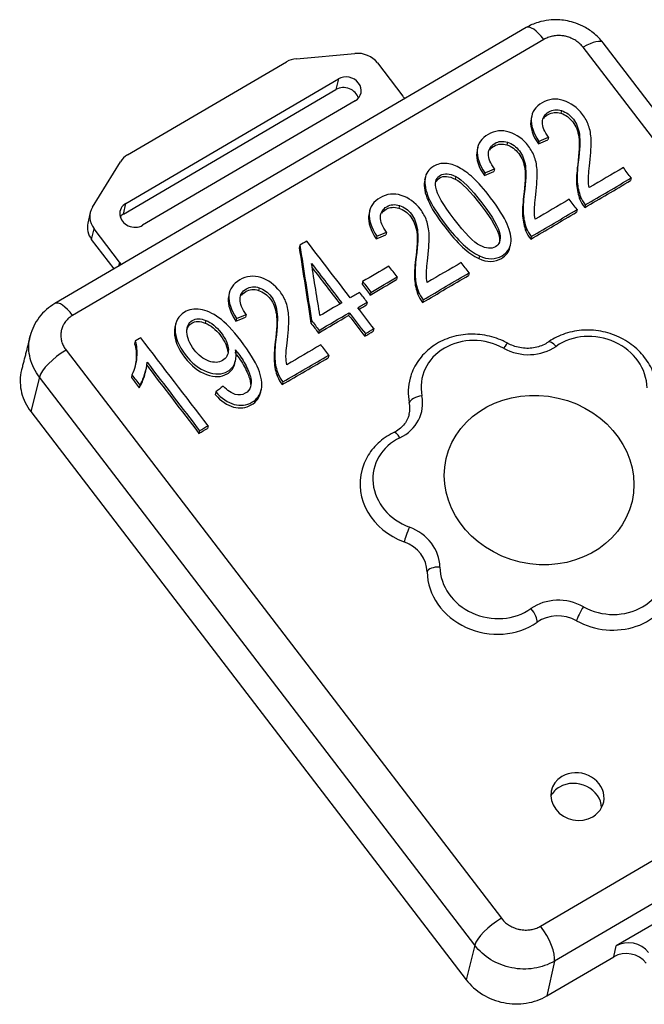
# Model space of a CAD drawing. Header units: millimetres. Extents: x 769 to 1254, y 326 to 1158.
# Tile 11 of 16: x 1098 to 1125, y 896 to 938. Entities that reach past the tile are written whole.
import ezdxf

# ---------------------------------------------------------------- set-up
doc = ezdxf.new("R2010")
doc.units = ezdxf.units.MM
doc.layers.add('1轮廓实线层', color=7, linetype='Continuous')

msp = doc.modelspace()

# ---------------------------------------------------------------- linework, layer by layer
at = {"layer": '1轮廓实线层'}
for p, q in [((1119.7108, 937.7362), (1099.4842, 925.8827)), ((1120.4742, 937.2284), (1100.2477, 925.3749)), ((1140.8464, 912.483), (1122.1597, 936.8916)), ((1141.7075, 912.6722), (1123.0208, 937.0808)), ((1109.8501, 936.4013), (1112.3655, 936.628)), ((1102.5995, 932.2672), (1109.4267, 936.2683)), ((1113.3288, 936.2178), (1114.4186, 934.7943)), ((1102.5325, 930.1848), (1111.6533, 935.5299)), ((1111.6533, 935.5299), (1111.5482, 935.0734)), ((1102.4274, 929.7282), (1111.5482, 935.0734)), ((1112.3732, 934.5896), (1103.2524, 929.2445)), ((1119.9526, 933.9454), (1119.9263, 933.8313)), ((1121.2348, 934.1703), (1121.2085, 934.0561)), ((1119.9344, 933.8319), (1119.9081, 933.7178)), ((1121.9996, 933.1424), (1121.9733, 933.0282)), ((1118.9163, 932.8115), (1118.89, 932.6974)), ((1120.2638, 932.8513), (1120.2375, 932.7372)), ((1120.677, 933.0238), (1120.6507, 932.9096)), ((1117.6159, 932.4731), (1117.5896, 932.359)), ((1117.634, 932.5867), (1117.6077, 932.4725)), ((1101.1008, 930.0265), (1102.2977, 931.9753)), ((1117.9452, 931.4925), (1117.9189, 931.3784)), ((1118.3584, 931.665), (1118.3322, 931.5509)), ((1119.6811, 931.7836), (1119.6548, 931.6695)), ((1115.3722, 931.2419), (1115.3459, 931.1278)), ((1115.3885, 931.3283), (1115.3557, 931.1856)), ((1116.6952, 931.3398), (1116.6689, 931.2257)), ((1124.2252, 931.2784), (1124.1989, 931.1642)), ((1102.4274, 929.7282), (1102.5325, 930.1848)), ((1115.5288, 930.4249), (1115.5025, 930.3107)), ((1122.0499, 930.4677), (1122.0236, 930.3536)), ((1122.2525, 930.1223), (1122.2262, 930.0081)), ((1101.004, 929.7906), (1100.8988, 929.3341)), ((1112.9787, 929.7556), (1112.9525, 929.6415)), ((1112.9969, 929.8691), (1112.9706, 929.755)), ((1114.2791, 930.0939), (1114.2528, 929.9798)), ((1121.9066, 929.9196), (1121.8803, 929.8055)), ((1101.0626, 928.6345), (1101.1677, 929.091)), ((1102.2576, 927.6675), (1101.1677, 929.091)), ((1113.7213, 928.9475), (1113.695, 928.8333)), ((1115.0439, 929.0661), (1115.0177, 928.9519)), ((1118.5824, 928.8747), (1118.5561, 928.7606)), ((1119.7313, 929.109), (1119.7051, 928.9948)), ((1102.028, 927.3735), (1101.0626, 928.6345)), ((1113.3081, 928.775), (1113.2818, 928.6609)), ((1119.9339, 928.7635), (1119.9076, 928.6494)), ((1109.9987, 928.3897), (1109.9724, 928.2756)), ((1119.0176, 928.2893), (1119.0439, 928.4034)), ((1102.2576, 927.6675), (1102.2113, 927.4809)), ((1117.7076, 927.9313), (1117.6813, 927.8172)), ((1117.2695, 927.2021), (1117.2432, 927.0879)), ((1112.6943, 926.8291), (1112.668, 926.7149)), ((1114.1762, 927.0243), (1114.1499, 926.9101)), ((1106.9711, 926.3378), (1106.9448, 926.2236)), ((1108.2533, 926.5626), (1108.227, 926.4484)), ((1113.0501, 926.3643), (1113.0238, 926.2502)), ((1115.0942, 926.3914), (1115.0679, 926.2773)), ((1106.9529, 926.2242), (1106.9266, 926.1101)), ((1112.8911, 925.9408), (1112.8648, 925.8267)), ((1115.2968, 926.046), (1115.2705, 925.9318)), ((1109.0181, 925.5347), (1108.9918, 925.4206)), ((1112.1215, 925.4898), (1112.0952, 925.3757)), ((1105.9671, 925.1572), (1105.9408, 925.0431)), ((1107.2823, 925.2436), (1107.256, 925.1295)), ((1107.6955, 925.4161), (1107.6692, 925.302)), ((1110.5026, 925.1544), (1110.4763, 925.0402)), ((1104.6717, 925.0177), (1104.6389, 924.875)), ((1110.8267, 924.731), (1110.8005, 924.6169)), ((1113.1775, 924.804), (1113.1512, 924.6898)), ((1102.9335, 924.2715), (1102.9073, 924.1574)), ((1112.811, 924.5892), (1112.7847, 924.4751)), ((1099.9622, 923.883), (1118.649, 899.4744)), ((1106.9307, 923.9058), (1106.9044, 923.7916)), ((1102.9936, 923.5777), (1102.9673, 923.4636)), ((1107.2139, 923.3331), (1107.2402, 923.4473)), ((1111.2437, 923.6707), (1111.2174, 923.5566)), ((1103.3686, 922.9253), (1103.4015, 923.0679)), ((1098.8188, 922.7245), (1098.4536, 921.2417)), ((1117.5056, 898.3158), (1098.8188, 922.7245)), ((1102.7935, 922.8221), (1102.7672, 922.708)), ((1103.3381, 922.8402), (1103.3118, 922.7261)), ((1109.0684, 922.86), (1109.0421, 922.7459)), ((1109.271, 922.5146), (1109.2447, 922.4005)), ((1103.1353, 922.3756), (1103.109, 922.2615)), ((1106.3888, 922.0856), (1106.3625, 921.9715)), ((1108.3129, 922.0537), (1108.3457, 922.1963)), ((1098.4536, 921.2417), (1117.1404, 896.833)), ((1105.695, 920.4189), (1105.6687, 920.3048)), ((1106.0615, 920.6337), (1106.0352, 920.5196)), ((1120.3345, 899.1376), (1140.561, 910.9911)), ((1141.1508, 909.4862), (1120.9242, 897.6326)), ((1137.3584, 906.3645), (1123.5759, 898.2874)), ((1117.5056, 898.3158), (1117.1404, 896.833)), ((1123.4768, 897.823), (1123.5759, 898.2874)), ((1120.6057, 896.1405), (1123.4768, 897.823)), ((1120.9242, 897.6326), (1120.6057, 896.1405))]:
    msp.add_line(p, q, dxfattribs=at)
for centre, major_axis, ratio, start_param, end_param in [((1120.3428, 936.6578), (0.632, -1.0785), 0.3420039, 1.9184574, 3.141581), ((1122.0282, 936.321), (0.9925, 0.7599), 0.3201551, 0.0000012, 1.2014506), ((1112.518, 935.7427), (0.9745, -0.2245), 0.8834784, 0.8183826, 1.9255313), ((1110.0026, 935.516), (0.9745, -0.2245), 0.8834784, 1.9255313, 2.3891789), ((1112.0132, 935.0598), (0.6091, -0.1403), 0.8834784, 5.5307716, 8.6723642), ((1111.9081, 934.6032), (0.6091, -0.1403), 0.8834784, 0.4381025, 2.3891789), ((1115.2293, 935.2695), (-0.9745, 0.2247), 0.8834752, 0.8186045, 0.9655232), ((1103.1754, 931.515), (0.9745, -0.2245), 0.8834784, 2.3891789, 2.8528265), ((1102.8925, 929.7146), (0.6091, -0.1403), 0.8834784, 2.3891789, 5.5307716), ((1101.9785, 929.5661), (0.9745, -0.2245), 0.8834784, 2.8528265, 3.9599752), ((1102.7873, 929.2581), (0.6091, -0.1403), 0.8834784, 2.3891789, 2.7035342), ((1101.8733, 929.1096), (0.9745, -0.2245), 0.8834784, 3.1416023, 3.9599752), ((1101.4468, 927.1924), (-0.9745, 0.2247), 0.8834752, 3.8132787, 3.9601972), ((1100.1162, 924.8042), (0.632, -1.0785), 0.3420039, 1.9184574, 3.1290258), ((1117.5774, 922.1724), (-2.3259, 0.5357), 0.8834784, 4.4007913, 6.6607518), ((1120.9454, 923.8164), (0.288, -0.4087), 0.3673058, 1.8887589, 3.1411988), ((1122.5278, 922.3492), (-2.3259, 0.5357), 0.8834784, 3.3535937, 5.6135543), ((1099.8308, 923.3124), (0.9925, 0.7599), 0.3201551, 1.2014506, 2.7617749), ((1118.6884, 923.7358), (-0.2413, -0.4379), 0.143624, 3.1411181, 4.2449694), ((1119.716, 925.4654), (1.949, -0.4489), 0.8834784, 4.4007913, 5.6135543), ((1117.5249, 921.9441), (-2.8131, 0.648), 0.8834784, 6.2513459, 6.6607518), ((1113.283, 921.6954), (1.949, -0.4489), 0.8834784, 5.4479888, 6.6607518), ((1115.1884, 921.6846), (0.4905, 0.0972), 0.4354749, 1.377746, 2.9485423), ((1113.2305, 921.4671), (1.4617, -0.3367), 0.8834784, 0.0012122, 0.3775665), ((1115.5066, 918.2345), (-2.3259, 0.5357), 0.8834784, 5.4479888, 7.7079494), ((1114.2442, 919.8892), (-0.2166, 0.4506), 0.3143597, 5.0869751, 6.2828924), ((1115.454, 918.0062), (-2.8131, 0.648), 0.8834784, 6.2396812, 7.7079494), ((1114.6473, 916.0512), (-0.1741, -0.4687), 0.0681691, 4.2292442, 5.8000405), ((1114.0239, 914.6413), (1.949, -0.4489), 0.8834784, 0.2120011, 1.4247641), ((1113.9713, 914.413), (1.4617, -0.3367), 0.8834784, 0.2120011, 1.4247641), ((1123.3364, 914.6501), (-2.3259, 0.5357), 0.8834784, 1.2591986, 3.5191592), ((1115.9601, 914.3364), (-0.5, -0.0063), 0.4579837, 4.6012734, 6.1720697), ((1118.3861, 914.4733), (-2.3259, 0.5357), 0.8834784, 0.2120011, 2.4719616), ((1118.3335, 914.2451), (-2.8131, 0.648), 0.8834784, 0.2120011, 2.4719616), ((1123.2838, 914.4219), (-2.8131, 0.648), 0.8834784, 1.2591986, 3.1097533), ((1121.1978, 911.3571), (1.949, -0.4489), 0.8834784, 1.2591986, 2.4719616), ((1119.8633, 912.5496), (0.288, -0.4087), 0.3673058, 0.3179626, 1.8887589), ((1122.1202, 912.6302), (-0.2413, -0.4379), 0.143624, 4.2449694, 5.8157657), ((1121.1452, 911.1289), (1.4617, -0.3367), 0.8834784, 1.2591986, 2.4719616), ((1121.9142, 904.7052), (-1.1207, 0.2581), 0.8834784, 2.3891789, 5.5307716), ((1121.9142, 904.7052), (-1.1207, 0.2581), 0.8834784, 5.5307716, 8.6723642), ((1121.8091, 904.2487), (-1.1207, 0.2581), 0.8834784, 3.3742646, 5.5307716), ((1121.8091, 904.2487), (-1.1207, 0.2581), 0.8834784, 5.5307716, 6.0505578), ((1118.5175, 898.9037), (0.9925, 0.7599), 0.3201551, 1.2014506, 2.7617749), ((1120.203, 898.5669), (0.632, -1.0785), 0.3420039, 0.3581331, 1.9184574), ((1124.1518, 897.5352), (-0.9745, 0.2247), 0.8834752, 3.9601972, 5.5309935), ((1124.0527, 897.0708), (-0.9745, 0.2247), 0.8834752, 3.9601972, 5.5309935)]:
    msp.add_ellipse(centre, major_axis=major_axis, ratio=ratio, start_param=start_param, end_param=end_param, dxfattribs=at)
msp.add_ellipse((1120.27, 918.3017), major_axis=(3.9877, -0.9185), ratio=0.8834784, dxfattribs=at)
for points, knots in [([(1123.0195, 937.0824), (1122.8931, 937.2458), (1122.6302, 937.5119), (1122.1807, 937.797), (1121.7727, 937.9602), (1121.4135, 938.0447), (1121.0602, 938.0806), (1120.6621, 938.0667), (1120.1898, 937.9693), (1119.8777, 937.8327), (1119.7154, 937.7389)], [0, 0, 0, 0, 0.168846, 0.3111338, 0.42906, 0.523461, 0.6091175, 0.7161552, 0.8460078, 1, 1, 1, 1]), ([(1122.1597, 936.8916), (1122.1415, 936.9154), (1122.1223, 936.9386), (1122.0815, 936.984), (1122.06, 937.0063), (1122.0192, 937.0454), (1122.0002, 937.0626), (1121.9533, 937.1024), (1121.9247, 937.1247), (1121.8653, 937.167), (1121.8345, 937.1871), (1121.7711, 937.2246), (1121.7386, 937.2421), (1121.6831, 937.2691), (1121.6605, 937.2793), (1121.6056, 937.3023), (1121.5728, 937.3146), (1121.5067, 937.3367), (1121.4733, 937.3464), (1121.4185, 937.3602), (1121.3972, 937.365), (1121.3415, 937.3761), (1121.307, 937.3816), (1121.2623, 937.3869), (1121.2521, 937.388), (1121.2065, 937.3925), (1121.1708, 937.3946), (1121.0991, 937.3959), (1121.0631, 937.3952), (1120.9915, 937.3909), (1120.9559, 937.3873), (1120.8933, 937.3783), (1120.8661, 937.3736), (1120.8052, 937.3608), (1120.7715, 937.3523), (1120.7053, 937.3326), (1120.6728, 937.3214), (1120.6097, 937.2968), (1120.5791, 937.2834), (1120.5236, 937.2562), (1120.4986, 937.2427), (1120.4742, 937.2284)], [0, 0, 0, 0, 0.0495018, 0.0495018, 0.0998303, 0.0998303, 0.1413333, 0.1413333, 0.1995897, 0.1995897, 0.2581459, 0.2581459, 0.3165903, 0.3165903, 0.3559088, 0.3559088, 0.4110565, 0.4110565, 0.465599, 0.465599, 0.4997581, 0.4997581, 0.5547687, 0.5547687, 0.5708785, 0.5708785, 0.6273664, 0.6273664, 0.6842041, 0.6842041, 0.7411305, 0.7411305, 0.7854966, 0.7854966, 0.8417091, 0.8417091, 0.8975976, 0.8975976, 0.9525642, 0.9525642, 1, 1, 1, 1]), ([(1122.5042, 932.9195), (1122.4949, 933.1469), (1122.4587, 933.3473), (1122.334, 933.6952), (1122.245, 933.8576), (1121.9032, 934.3041), (1121.6299, 934.5036), (1120.9891, 934.7079), (1120.6858, 934.6751), (1120.1162, 934.3413), (1119.961, 934.1165), (1119.9344, 933.8319)], [0, 0, 0, 0, 0.1274635, 0.1274635, 0.254927, 0.254927, 0.5041708, 0.5041708, 0.7534147, 0.7534147, 1, 1, 1, 1]), ([(1120.4138, 933.6724), (1120.4183, 933.8673), (1120.5072, 934.017), (1120.8507, 934.2184), (1121.0352, 934.2345), (1121.2348, 934.1703)], [0, 0, 0, 0, 0.5155556, 0.5155556, 1, 1, 1, 1]), ([(1120.4701, 933.8357), (1120.5146, 933.9023), (1120.5771, 933.9593), (1120.8244, 934.1042), (1121.0089, 934.1204), (1121.2085, 934.0561)], [0, 0, 0, 0, 0.3271606, 0.3271606, 1, 1, 1, 1]), ([(1121.2085, 934.0561), (1121.4088, 933.9909), (1121.5786, 933.8674), (1121.8526, 933.5095), (1121.9368, 933.2912), (1121.9733, 933.0282)], [0, 0, 0, 0, 0.5134409, 0.5134409, 1, 1, 1, 1]), ([(1121.2348, 934.1703), (1121.4351, 934.1051), (1121.6049, 933.9815), (1121.8789, 933.6236), (1121.9631, 933.4053), (1121.9996, 933.1424)], [0, 0, 0, 0, 0.5134409, 0.5134409, 1, 1, 1, 1]), ([(1120.1856, 931.5608), (1120.1764, 931.7881), (1120.1402, 931.9885), (1120.0154, 932.3364), (1119.9264, 932.4989), (1119.5846, 932.9453), (1119.3114, 933.1448), (1118.6706, 933.3491), (1118.3672, 933.3163), (1117.7977, 932.9825), (1117.6424, 932.7577), (1117.6159, 932.4731)], [0, 0, 0, 0, 0.1274635, 0.1274635, 0.254927, 0.254927, 0.5041708, 0.5041708, 0.7534147, 0.7534147, 1, 1, 1, 1]), ([(1121.9996, 933.1424), (1122.0346, 932.8799), (1122.0188, 932.486), (1121.9082, 931.6223), (1121.8928, 931.3388), (1121.9234, 930.88), (1121.9706, 930.6666), (1122.0499, 930.4677)], [0, 0, 0, 0, 0.4378034, 0.4378034, 0.7189017, 0.7189017, 1, 1, 1, 1]), ([(1118.0952, 932.3136), (1118.0997, 932.5086), (1118.1886, 932.6583), (1118.5322, 932.8596), (1118.7167, 932.8757), (1118.9163, 932.8115)], [0, 0, 0, 0, 0.5155556, 0.5155556, 1, 1, 1, 1]), ([(1118.1515, 932.477), (1118.196, 932.5435), (1118.2585, 932.6005), (1118.5059, 932.7455), (1118.6904, 932.7616), (1118.89, 932.6974)], [0, 0, 0, 0, 0.3271606, 0.3271606, 1, 1, 1, 1]), ([(1118.89, 932.6974), (1119.0903, 932.6322), (1119.2601, 932.5086), (1119.5341, 932.1507), (1119.6183, 931.9324), (1119.6548, 931.6695)], [0, 0, 0, 0, 0.5134409, 0.5134409, 1, 1, 1, 1]), ([(1118.9163, 932.8115), (1119.1166, 932.7463), (1119.2864, 932.6228), (1119.5604, 932.2648), (1119.6445, 932.0465), (1119.6811, 931.7836)], [0, 0, 0, 0, 0.5134409, 0.5134409, 1, 1, 1, 1]), ([(1121.9733, 933.0282), (1122.0084, 932.7658), (1121.9926, 932.3718), (1121.8819, 931.5082), (1121.8666, 931.2247), (1121.8971, 930.7659), (1121.9444, 930.5525), (1122.0236, 930.3536)], [0, 0, 0, 0, 0.4378034, 0.4378034, 0.7189017, 0.7189017, 1, 1, 1, 1]), ([(1116.259, 931.9038), (1116.0758, 931.9149), (1115.9044, 931.873), (1115.5272, 931.6519), (1115.403, 931.4732), (1115.3722, 931.2419)], [0, 0, 0, 0, 0.4251012, 0.4251012, 1, 1, 1, 1]), ([(1118.8992, 929.2959), (1118.7632, 929.6093), (1118.5266, 929.9863), (1117.9034, 930.8003), (1117.6544, 931.0837), (1117.2278, 931.4708), (1117.0229, 931.6211), (1116.6314, 931.8349), (1116.4415, 931.8936), (1116.259, 931.9038)], [0, 0, 0, 0, 0.283905, 0.283905, 0.523276, 0.523276, 0.761638, 0.761638, 1, 1, 1, 1]), ([(1115.8358, 930.8891), (1115.7996, 931.1272), (1115.8647, 931.2964), (1116.2037, 931.495), (1116.4245, 931.4767), (1116.6952, 931.3398)], [0, 0, 0, 0, 0.4954955, 0.4954955, 1, 1, 1, 1]), ([(1119.6548, 931.6695), (1119.6898, 931.407), (1119.674, 931.0131), (1119.5634, 930.1494), (1119.548, 929.8659), (1119.5785, 929.4071), (1119.6258, 929.1937), (1119.7051, 928.9948)], [0, 0, 0, 0, 0.4378034, 0.4378034, 0.7189017, 0.7189017, 1, 1, 1, 1]), ([(1119.6811, 931.7836), (1119.7161, 931.5212), (1119.7003, 931.1272), (1119.5896, 930.2636), (1119.5743, 929.9801), (1119.6048, 929.5213), (1119.6521, 929.3078), (1119.7313, 929.109)], [0, 0, 0, 0, 0.4378034, 0.4378034, 0.7189017, 0.7189017, 1, 1, 1, 1]), ([(1115.8434, 931.1079), (1115.8775, 931.1793), (1115.9318, 931.237), (1116.1774, 931.3809), (1116.3982, 931.3625), (1116.6689, 931.2257)], [0, 0, 0, 0, 0.3036213, 0.3036213, 1, 1, 1, 1]), ([(1116.6689, 931.2257), (1116.9388, 931.0898), (1117.3121, 930.712), (1118.2572, 929.4775), (1118.5137, 929.0326), (1118.5561, 928.7606)], [0, 0, 0, 0, 0.5011691, 0.5011691, 1, 1, 1, 1]), ([(1116.6952, 931.3398), (1116.9651, 931.2039), (1117.3384, 930.8261), (1118.2835, 929.5916), (1118.54, 929.1468), (1118.5824, 928.8747)], [0, 0, 0, 0, 0.5011691, 0.5011691, 1, 1, 1, 1]), ([(1115.5485, 928.8432), (1115.5393, 929.0706), (1115.5031, 929.271), (1115.3783, 929.6188), (1115.2893, 929.7813), (1114.9475, 930.2278), (1114.6743, 930.4273), (1114.0334, 930.6316), (1113.7301, 930.5987), (1113.1606, 930.265), (1113.0053, 930.0402), (1112.9787, 929.7556)], [0, 0, 0, 0, 0.1274635, 0.1274635, 0.254927, 0.254927, 0.5041708, 0.5041708, 0.7534147, 0.7534147, 1, 1, 1, 1]), ([(1117.7342, 928.3762), (1117.4635, 928.5131), (1117.0917, 928.8904), (1116.1467, 930.1249), (1115.8859, 930.5854), (1115.8358, 930.8891)], [0, 0, 0, 0, 0.5003897, 0.5003897, 1, 1, 1, 1]), ([(1113.4581, 929.5961), (1113.4626, 929.791), (1113.5515, 929.9407), (1113.895, 930.142), (1114.0795, 930.1582), (1114.2791, 930.0939)], [0, 0, 0, 0, 0.5155556, 0.5155556, 1, 1, 1, 1]), ([(1115.5025, 930.3107), (1115.6377, 929.9969), (1115.8758, 929.6179), (1116.7568, 928.4672), (1117.2457, 928.0149), (1117.6813, 927.8172)], [0, 0, 0, 0, 0.3862876, 0.3862876, 1, 1, 1, 1]), ([(1115.5288, 930.4249), (1115.664, 930.111), (1115.9021, 929.7321), (1116.7831, 928.5813), (1117.272, 928.1291), (1117.7076, 927.9313)], [0, 0, 0, 0, 0.3862876, 0.3862876, 1, 1, 1, 1]), ([(1113.5144, 929.7594), (1113.5589, 929.826), (1113.6214, 929.883), (1113.8687, 930.0279), (1114.0533, 930.0441), (1114.2528, 929.9798)], [0, 0, 0, 0, 0.3271606, 0.3271606, 1, 1, 1, 1]), ([(1114.2528, 929.9798), (1114.4532, 929.9146), (1114.6229, 929.7911), (1114.897, 929.4332), (1114.9811, 929.2149), (1115.0177, 928.9519)], [0, 0, 0, 0, 0.5134409, 0.5134409, 1, 1, 1, 1]), ([(1114.2791, 930.0939), (1114.4795, 930.0287), (1114.6492, 929.9052), (1114.9233, 929.5473), (1115.0074, 929.329), (1115.0439, 929.0661)], [0, 0, 0, 0, 0.5134409, 0.5134409, 1, 1, 1, 1]), ([(1115.0177, 928.9519), (1115.0527, 928.6895), (1115.0369, 928.2955), (1114.9262, 927.4319), (1114.9109, 927.1484), (1114.9414, 926.6896), (1114.9887, 926.4762), (1115.0679, 926.2773)], [0, 0, 0, 0, 0.4378034, 0.4378034, 0.7189017, 0.7189017, 1, 1, 1, 1]), ([(1115.0439, 929.0661), (1115.079, 928.8036), (1115.0632, 928.4097), (1114.9525, 927.546), (1114.9372, 927.2625), (1114.9677, 926.8037), (1115.015, 926.5903), (1115.0942, 926.3914)], [0, 0, 0, 0, 0.4378034, 0.4378034, 0.7189017, 0.7189017, 1, 1, 1, 1]), ([(1118.5824, 928.8747), (1118.6255, 928.6017), (1118.5624, 928.4169), (1118.2257, 928.2196), (1118.0064, 928.2388), (1117.7342, 928.3762)], [0, 0, 0, 0, 0.5011338, 0.5011338, 1, 1, 1, 1]), ([(1117.7076, 927.9313), (1118.0714, 927.7668), (1118.3968, 927.7693), (1118.903, 928.066), (1119.0272, 928.2461), (1119.0573, 928.4784)], [0, 0, 0, 0, 0.5686275, 0.5686275, 1, 1, 1, 1]), ([(1117.6813, 927.8172), (1118.0451, 927.6527), (1118.3705, 927.6552), (1118.8531, 927.938), (1118.973, 928.0936), (1119.0179, 928.2907)], [0, 0, 0, 0, 0.5964362, 0.5964362, 1, 1, 1, 1]), ([(1109.5227, 925.3119), (1109.5134, 925.5392), (1109.4772, 925.7396), (1109.3525, 926.0875), (1109.2635, 926.25), (1108.9217, 926.6964), (1108.6484, 926.8959), (1108.0076, 927.1002), (1107.7043, 927.0674), (1107.1347, 926.7336), (1106.9795, 926.5088), (1106.9529, 926.2242)], [0, 0, 0, 0, 0.1274635, 0.1274635, 0.254927, 0.254927, 0.5041708, 0.5041708, 0.7534147, 0.7534147, 1, 1, 1, 1]), ([(1107.4323, 926.0647), (1107.4368, 926.2597), (1107.5257, 926.4093), (1107.8692, 926.6107), (1108.0537, 926.6268), (1108.2533, 926.5626)], [0, 0, 0, 0, 0.5155556, 0.5155556, 1, 1, 1, 1]), ([(1107.4886, 926.2281), (1107.5331, 926.2946), (1107.5956, 926.3516), (1107.8429, 926.4965), (1108.0274, 926.5127), (1108.227, 926.4484)], [0, 0, 0, 0, 0.3271606, 0.3271606, 1, 1, 1, 1]), ([(1108.227, 926.4484), (1108.4274, 926.3832), (1108.5971, 926.2597), (1108.8711, 925.9018), (1108.9553, 925.6835), (1108.9918, 925.4206)], [0, 0, 0, 0, 0.5134409, 0.5134409, 1, 1, 1, 1]), ([(1108.2533, 926.5626), (1108.4536, 926.4974), (1108.6234, 926.3739), (1108.8974, 926.0159), (1108.9816, 925.7976), (1109.0181, 925.5347)], [0, 0, 0, 0, 0.5134409, 0.5134409, 1, 1, 1, 1]), ([(1099.4889, 925.8853), (1099.3561, 925.8076), (1099.1114, 925.6317), (1098.8014, 925.3001), (1098.5646, 924.9159), (1098.4627, 924.6375), (1098.4252, 924.4914)], [0, 0, 0, 0, 0.2488514, 0.4979919, 0.7481281, 1, 1, 1, 1]), ([(1105.7299, 925.6246), (1105.4686, 925.6624), (1105.2407, 925.6236), (1104.778, 925.3525), (1104.6435, 925.105), (1104.6427, 924.4313), (1104.7891, 924.0711), (1105.3637, 923.3206), (1105.6768, 923.0733), (1106.365, 922.8216), (1106.6596, 922.8311), (1107.0551, 923.0629), (1107.1572, 923.1896), (1107.2707, 923.521), (1107.2793, 923.6989), (1107.2399, 923.889)], [0, 0, 0, 0, 0.1243032, 0.1243032, 0.2965659, 0.2965659, 0.4681086, 0.4681086, 0.634453, 0.634453, 0.8007974, 0.8007974, 0.9003987, 0.9003987, 1, 1, 1, 1]), ([(1109.0181, 925.5347), (1109.0531, 925.2723), (1109.0374, 924.8783), (1108.9267, 924.0146), (1108.9113, 923.7312), (1108.9419, 923.2724), (1108.9892, 923.0589), (1109.0684, 922.86)], [0, 0, 0, 0, 0.4378034, 0.4378034, 0.7189017, 0.7189017, 1, 1, 1, 1]), ([(1100.2477, 925.3749), (1100.2221, 925.3599), (1100.1971, 925.3439), (1100.1485, 925.3099), (1100.1247, 925.2918), (1100.0831, 925.2574), (1100.0649, 925.2413), (1100.0229, 925.2015), (1099.9995, 925.177), (1099.9554, 925.1261), (1099.9346, 925.0995), (1099.896, 925.0448), (1099.8782, 925.0166), (1099.851, 924.9684), (1099.8408, 924.9487), (1099.8181, 924.9007), (1099.8061, 924.8721), (1099.785, 924.814), (1099.7759, 924.7846), (1099.7635, 924.7362), (1099.7593, 924.7174), (1099.7498, 924.6682), (1099.7455, 924.6375), (1099.742, 924.5977), (1099.7413, 924.5887), (1099.7388, 924.5481), (1099.7384, 924.5162), (1099.7408, 924.452), (1099.7435, 924.4198), (1099.7523, 924.3554), (1099.7582, 924.3233), (1099.7716, 924.2666), (1099.7785, 924.242), (1099.7961, 924.1868), (1099.8075, 924.1561), (1099.8331, 924.0958), (1099.8473, 924.066), (1099.8783, 924.0082), (1099.895, 923.98), (1099.9285, 923.9288), (1099.9449, 923.9056), (1099.9622, 923.883)], [0, 0, 0, 0, 0.0495018, 0.0495018, 0.0998303, 0.0998303, 0.1413333, 0.1413333, 0.1995897, 0.1995897, 0.2581459, 0.2581459, 0.3165903, 0.3165903, 0.3559088, 0.3559088, 0.4110565, 0.4110565, 0.465599, 0.465599, 0.4997581, 0.4997581, 0.5547687, 0.5547687, 0.5708785, 0.5708785, 0.6273664, 0.6273664, 0.6842041, 0.6842041, 0.7411305, 0.7411305, 0.7854966, 0.7854966, 0.8417091, 0.8417091, 0.8975976, 0.8975976, 0.9525642, 0.9525642, 1, 1, 1, 1]), ([(1105.1421, 924.7389), (1105.173, 924.8738), (1105.2448, 924.974), (1105.5152, 925.1324), (1105.7092, 925.1332), (1105.9408, 925.0431)], [0, 0, 0, 0, 0.4183327, 0.4183327, 1, 1, 1, 1]), ([(1106.0879, 923.4118), (1105.8585, 923.4948), (1105.6524, 923.6556), (1105.2649, 924.1617), (1105.1588, 924.4145), (1105.1436, 924.8922), (1105.2209, 925.0586), (1105.5415, 925.2465), (1105.7355, 925.2473), (1105.9671, 925.1572)], [0, 0, 0, 0, 0.2320884, 0.2320884, 0.4902751, 0.4902751, 0.7499921, 0.7499921, 1, 1, 1, 1]), ([(1105.9408, 925.0431), (1106.1724, 924.953), (1106.3887, 924.7759), (1106.7953, 924.2448), (1106.8987, 924.0057), (1106.9044, 923.7916)], [0, 0, 0, 0, 0.5, 0.5, 1, 1, 1, 1]), ([(1105.9671, 925.1572), (1106.1986, 925.0671), (1106.415, 924.89), (1106.8216, 924.3589), (1106.925, 924.1198), (1106.9307, 923.9058)], [0, 0, 0, 0, 0.5, 0.5, 1, 1, 1, 1]), ([(1108.2186, 923.0701), (1108.083, 923.4032), (1107.831, 923.8103), (1107.1099, 924.7523), (1106.7983, 925.0813), (1106.528, 925.2755)], [0, 0, 0, 0, 0.5097038, 0.5097038, 1, 1, 1, 1]), ([(1108.9918, 925.4206), (1109.0269, 925.1581), (1109.0111, 924.7642), (1108.9004, 923.9005), (1108.8851, 923.617), (1108.9156, 923.1582), (1108.9629, 922.9448), (1109.0421, 922.7459)], [0, 0, 0, 0, 0.4378034, 0.4378034, 0.7189017, 0.7189017, 1, 1, 1, 1]), ([(1104.642, 924.8886), (1104.6253, 924.8158), (1104.6169, 924.7373), (1104.6164, 924.3172), (1104.7628, 923.9569), (1105.3374, 923.2064), (1105.6505, 922.9592), (1106.3388, 922.7074), (1106.6334, 922.717), (1107.0288, 922.9488), (1107.1309, 923.0755), (1107.1981, 923.2716), (1107.2069, 923.3025), (1107.2141, 923.3338)], [0, 0, 0, 0, 0.0644757, 0.0644757, 0.3224225, 0.3224225, 0.5725527, 0.5725527, 0.8226829, 0.8226829, 0.9724522, 0.9724522, 1, 1, 1, 1]), ([(1125.3485, 922.0358), (1125.3476, 922.1096), (1125.336, 922.3076), (1125.2771, 922.6292), (1125.1522, 922.9906), (1124.9731, 923.3344), (1124.7432, 923.6539), (1124.4668, 923.9426), (1124.1494, 924.1946), (1123.7973, 924.4046), (1123.4176, 924.5681), (1123.0181, 924.6817), (1122.6069, 924.7427), (1122.1924, 924.7498), (1121.7833, 924.7024), (1121.388, 924.6014), (1121.0224, 924.4517), (1120.7856, 924.3139), (1120.6706, 924.2344), (1120.6574, 924.2251)], [0, 0, 0, 0, 0.0370031, 0.0997951, 0.1627088, 0.2258509, 0.2892543, 0.3529152, 0.4168042, 0.4808805, 0.5451029, 0.6094359, 0.6738505, 0.7383156, 0.8027987, 0.8672602, 0.9316476, 0.9920895, 1, 1, 1, 1]), ([(1098.8188, 922.7245), (1098.6329, 922.9673), (1098.4991, 923.2404), (1098.356, 923.8064), (1098.3466, 924.0989), (1098.4079, 924.4193), (1098.4169, 924.4594), (1098.4273, 924.4992)], [0, 0, 0, 0, 0.4663907, 0.4663907, 0.9327813, 0.9327813, 1, 1, 1, 1]), ([(1118.9297, 924.1737), (1118.8619, 924.211), (1118.6706, 924.3074), (1118.3394, 924.4339), (1117.9352, 924.5306), (1117.522, 924.5742), (1117.1083, 924.5636), (1116.7028, 924.4987), (1116.3138, 924.3806), (1115.9498, 924.2117), (1115.6184, 923.9953), (1115.3272, 923.7362), (1115.0809, 923.4403), (1114.8898, 923.113), (1114.7766, 922.8536), (1114.7432, 922.7026), (1114.7376, 922.6733)], [0, 0, 0, 0, 0.0441623, 0.122507, 0.2009679, 0.2795179, 0.3581155, 0.4367209, 0.5152812, 0.5937265, 0.6719736, 0.7499377, 0.8275515, 0.9047875, 0.981674, 1, 1, 1, 1]), ([(1120.6574, 924.2251), (1120.6242, 924.2017), (1120.5151, 924.1321), (1120.3086, 924.0379), (1120.0313, 923.9692), (1119.7399, 923.9497), (1119.4466, 923.9799), (1119.1717, 924.0561), (1119.0057, 924.132), (1118.9297, 924.1737)], [0, 0, 0, 0, 0.0735546, 0.2330918, 0.3914893, 0.5486433, 0.7050446, 0.8609902, 1, 1, 1, 1]), ([(1106.9307, 923.9058), (1106.9357, 923.6926), (1106.8535, 923.5357), (1106.516, 923.338), (1106.3173, 923.3303), (1106.0879, 923.4118)], [0, 0, 0, 0, 0.5022624, 0.5022624, 1, 1, 1, 1]), ([(1107.2136, 923.7749), (1107.2468, 923.7344), (1107.2712, 923.7041), (1107.4332, 923.4924), (1107.5593, 923.2931), (1107.7689, 922.8807), (1107.835, 922.7076), (1107.8756, 922.5111), (1107.8821, 922.4571), (1107.8835, 922.4053)], [0, 0, 0, 0, 0.0421399, 0.0421399, 0.4414659, 0.4414659, 0.8407918, 0.8407918, 1, 1, 1, 1]), ([(1107.2399, 923.889), (1107.2731, 923.8486), (1107.2975, 923.8182), (1107.4595, 923.6065), (1107.5856, 923.4072), (1107.7951, 922.9948), (1107.8613, 922.8217), (1107.9194, 922.5407), (1107.9162, 922.4134), (1107.8815, 922.2983)], [0, 0, 0, 0, 0.0339806, 0.0339806, 0.3559871, 0.3559871, 0.6779935, 0.6779935, 1, 1, 1, 1]), ([(1098.0547, 923.0326), (1098.0451, 922.9949), (1098.0366, 922.9569), (1097.975, 922.6348), (1097.9845, 922.3383), (1098.1296, 921.7647), (1098.2652, 921.4878), (1098.4536, 921.2417)], [0, 0, 0, 0, 0.0630398, 0.0630398, 0.5315199, 0.5315199, 1, 1, 1, 1]), ([(1106.3625, 921.9715), (1106.6192, 921.6925), (1106.883, 921.5154), (1107.4297, 921.3619), (1107.6832, 921.392), (1108.1359, 921.6573), (1108.27, 921.8446), (1108.3207, 922.089)], [0, 0, 0, 0, 0.3396437, 0.3396437, 0.6792873, 0.6792873, 1, 1, 1, 1]), ([(1106.3888, 922.0856), (1106.6454, 921.8067), (1106.9093, 921.6296), (1107.456, 921.476), (1107.7095, 921.5061), (1108.1622, 921.7714), (1108.2963, 921.9588), (1108.347, 922.2031)], [0, 0, 0, 0, 0.3396437, 0.3396437, 0.6792873, 0.6792873, 1, 1, 1, 1]), ([(1107.8815, 922.2983), (1107.8462, 922.1842), (1107.772, 922.0933), (1107.5284, 921.9506), (1107.3839, 921.9342), (1107.2278, 921.9793)], [0, 0, 0, 0, 0.460815, 0.460815, 1, 1, 1, 1]), ([(1114.6856, 921.1328), (1114.6777, 921.0841), (1114.6459, 920.956), (1114.5407, 920.7623), (1114.3724, 920.5634), (1114.1915, 920.4262), (1114.0698, 920.3602), (1114.0276, 920.3399)], [0, 0, 0, 0, 0.1455947, 0.3936934, 0.6391855, 0.8799986, 1, 1, 1, 1]), ([(1114.0276, 920.3399), (1113.9591, 920.307), (1113.776, 920.2096), (1113.4975, 920.0183), (1113.2134, 919.753), (1112.9759, 919.4516), (1112.7904, 919.1211), (1112.7042, 918.8874), (1112.6701, 918.7673)], [0, 0, 0, 0, 0.1032837, 0.2841682, 0.4646946, 0.6443933, 0.823218, 1, 1, 1, 1]), ([(1118.649, 899.4744), (1118.6672, 899.4506), (1118.6864, 899.4274), (1118.7271, 899.382), (1118.7486, 899.3597), (1118.7894, 899.3206), (1118.8084, 899.3034), (1118.8553, 899.2636), (1118.8839, 899.2413), (1118.9434, 899.199), (1118.9742, 899.1789), (1119.0376, 899.1414), (1119.0701, 899.1239), (1119.1256, 899.0969), (1119.1482, 899.0867), (1119.2031, 899.0637), (1119.2358, 899.0514), (1119.302, 899.0293), (1119.3354, 899.0196), (1119.3902, 899.0058), (1119.4114, 899.001), (1119.4671, 898.9899), (1119.5017, 898.9844), (1119.5464, 898.979), (1119.5565, 898.978), (1119.6022, 898.9735), (1119.6379, 898.9714), (1119.7096, 898.9701), (1119.7455, 898.9708), (1119.8171, 898.9751), (1119.8528, 898.9787), (1119.9154, 898.9877), (1119.9426, 898.9924), (1120.0034, 899.0052), (1120.0371, 899.0137), (1120.1033, 899.0334), (1120.1358, 899.0446), (1120.1989, 899.0692), (1120.2296, 899.0826), (1120.285, 899.1098), (1120.3101, 899.1233), (1120.3345, 899.1376)], [0, 0, 0, 0, 0.0495018, 0.0495018, 0.0998303, 0.0998303, 0.1413333, 0.1413333, 0.1995897, 0.1995897, 0.2581459, 0.2581459, 0.3165903, 0.3165903, 0.3559088, 0.3559088, 0.4110565, 0.4110565, 0.465599, 0.465599, 0.4997581, 0.4997581, 0.5547687, 0.5547687, 0.5708785, 0.5708785, 0.6273664, 0.6273664, 0.6842041, 0.6842041, 0.7411305, 0.7411305, 0.7854966, 0.7854966, 0.8417091, 0.8417091, 0.8975976, 0.8975976, 0.9525642, 0.9525642, 1, 1, 1, 1]), ([(1120.9242, 897.6326), (1120.6625, 897.4793), (1120.364, 897.3743), (1119.7383, 897.2767), (1119.4114, 897.2843), (1118.7785, 897.4107), (1118.4729, 897.5296), (1117.9292, 897.8609), (1117.6915, 898.073), (1117.5056, 898.3158)], [0, 0, 0, 0, 0.25, 0.25, 0.5, 0.5, 0.75, 0.75, 1, 1, 1, 1]), ([(1117.1404, 896.833), (1117.3289, 896.5869), (1117.5699, 896.3718), (1118.121, 896.0361), (1118.4308, 895.9155), (1119.0722, 895.7874), (1119.4037, 895.7797), (1120.0379, 895.8786), (1120.3404, 895.985), (1120.6057, 896.1405)], [0, 0, 0, 0, 0.25, 0.25, 0.5, 0.5, 0.75, 0.75, 1, 1, 1, 1])]:
    msp.add_open_spline(points, degree=3, knots=knots, dxfattribs=at)
for points, degree in [([(1119.9081, 933.7178), (1119.8824, 933.4337), (1119.9924, 933.1065), (1120.2375, 932.7372)], 3), ([(1119.9344, 933.8319), (1119.9086, 933.5478), (1120.0187, 933.2206), (1120.2638, 932.8513)], 3), ([(1120.677, 933.0238), (1120.4981, 933.2604), (1120.4101, 933.4764), (1120.4138, 933.6724)], 3), ([(1120.2375, 932.7372), (1120.3752, 932.7947), (1120.513, 932.8521), (1120.6507, 932.9096)], 3), ([(1120.2638, 932.8513), (1120.4015, 932.9088), (1120.5393, 932.9663), (1120.677, 933.0238)], 3), ([(1122.4461, 931.9265), (1122.4944, 932.3618), (1122.5142, 932.6926), (1122.5042, 932.9195)], 3), ([(1117.5896, 932.359), (1117.5638, 932.0749), (1117.6738, 931.7477), (1117.9189, 931.3784)], 3), ([(1117.6159, 932.4731), (1117.5901, 932.189), (1117.7001, 931.8618), (1117.9452, 931.4925)], 3), ([(1118.3584, 931.665), (1118.1795, 931.9016), (1118.0915, 932.1177), (1118.0952, 932.3136)], 3), ([(1122.3855, 931.2052), (1122.384, 931.3242), (1122.4045, 931.5648), (1122.4461, 931.9265)], 3), ([(1117.9189, 931.3784), (1118.0567, 931.4359), (1118.1944, 931.4934), (1118.3322, 931.5509)], 3), ([(1117.9452, 931.4925), (1118.083, 931.55), (1118.2207, 931.6075), (1118.3584, 931.665)], 3), ([(1120.1275, 930.5677), (1120.1758, 931.003), (1120.1957, 931.3339), (1120.1856, 931.5608)], 3), ([(1123.8856, 931.7219), (1123.3978, 931.436), (1122.9099, 931.1501), (1122.4221, 930.8642)], 3), ([(1124.2252, 931.2784), (1124.112, 931.4262), (1123.9988, 931.5741), (1123.8856, 931.7219)], 3), ([(1115.3459, 931.1278), (1115.3159, 930.8969), (1115.368, 930.6236), (1115.5025, 930.3107)], 3), ([(1115.3722, 931.2419), (1115.3421, 931.011), (1115.3943, 930.7377), (1115.5288, 930.4249)], 3), ([(1122.2262, 930.0081), (1122.8837, 930.3935), (1123.5413, 930.7789), (1124.1989, 931.1642)], 3), ([(1122.2525, 930.1223), (1122.91, 930.5076), (1123.5676, 930.893), (1124.2252, 931.2784)], 3), ([(1122.4221, 930.8642), (1122.3985, 930.9717), (1122.3863, 931.0858), (1122.3855, 931.2052)], 3), ([(1120.067, 929.8465), (1120.0655, 929.9655), (1120.0859, 930.206), (1120.1275, 930.5677)], 3), ([(1121.567, 930.3632), (1121.0792, 930.0773), (1120.5914, 929.7914), (1120.1035, 929.5055)], 3), ([(1121.9066, 929.9196), (1121.7934, 930.0674), (1121.6802, 930.2153), (1121.567, 930.3632)], 3), ([(1122.0236, 930.3536), (1122.0704, 930.2333), (1122.1392, 930.1174), (1122.2262, 930.0081)], 3), ([(1122.0499, 930.4677), (1122.0967, 930.3474), (1122.1654, 930.2316), (1122.2525, 930.1223)], 3), ([(1112.9787, 929.7556), (1112.953, 929.4715), (1113.063, 929.1443), (1113.3081, 928.775)], 3), ([(1119.9076, 928.6494), (1120.5652, 929.0347), (1121.2228, 929.4201), (1121.8803, 929.8055)], 3), ([(1119.9339, 928.7635), (1120.5915, 929.1489), (1121.249, 929.5342), (1121.9066, 929.9196)], 3), ([(1120.1035, 929.5055), (1120.0799, 929.6129), (1120.0677, 929.727), (1120.067, 929.8465)], 3), ([(1112.9525, 929.6415), (1112.9267, 929.3573), (1113.0367, 929.0302), (1113.2818, 928.6609)], 3), ([(1113.7213, 928.9475), (1113.5424, 929.1841), (1113.4544, 929.4001), (1113.4581, 929.5961)], 3), ([(1119.0573, 928.4784), (1119.0866, 928.7102), (1119.0344, 928.9821), (1118.8992, 929.2959)], 3), ([(1113.3081, 928.775), (1113.4459, 928.8325), (1113.5836, 928.89), (1113.7213, 928.9475)], 3), ([(1119.7051, 928.9948), (1119.7518, 928.8745), (1119.8206, 928.7587), (1119.9076, 928.6494)], 3), ([(1119.7313, 929.109), (1119.7781, 928.9886), (1119.8469, 928.8728), (1119.9339, 928.7635)], 3), ([(1110.298, 928.5651), (1110.1982, 928.5066), (1110.0985, 928.4482), (1109.9987, 928.3897)], 3), ([(1112.1639, 926.1279), (1111.5419, 926.9403), (1110.92, 927.7527), (1110.298, 928.5651)], 3), ([(1113.2818, 928.6609), (1113.4196, 928.7184), (1113.5573, 928.7758), (1113.695, 928.8333)], 3), ([(1115.4904, 927.8502), (1115.5387, 928.2855), (1115.5586, 928.6163), (1115.5485, 928.8432)], 3), ([(1118.5561, 928.7606), (1118.5743, 928.6453), (1118.5736, 928.5458), (1118.554, 928.4618)], 3), ([(1109.9724, 928.2756), (1110.1404, 927.1971), (1110.3084, 926.1187), (1110.4763, 925.0402)], 3), ([(1109.9987, 928.3897), (1110.1667, 927.3113), (1110.3347, 926.2328), (1110.5026, 925.1544)], 3), ([(1110.4995, 927.6085), (1110.9321, 927.0434), (1111.3648, 926.4783), (1111.7974, 925.9132)], 3), ([(1110.863, 925.3655), (1110.7418, 926.1132), (1110.6207, 926.8609), (1110.4995, 927.6085)], 3), ([(1115.4299, 927.1289), (1115.4283, 927.2479), (1115.4488, 927.4885), (1115.4904, 927.8502)], 3), ([(1116.9299, 927.6456), (1116.4421, 927.3597), (1115.9542, 927.0738), (1115.4664, 926.7879)], 3), ([(1117.2695, 927.2021), (1117.1563, 927.3499), (1117.0431, 927.4978), (1116.9299, 927.6456)], 3), ([(1110.53, 927.4202), (1110.9263, 926.9025), (1111.3226, 926.3848), (1111.719, 925.8672)], 3), ([(1113.8204, 927.489), (1113.445, 927.269), (1113.0697, 927.049), (1112.6943, 926.8291)], 3), ([(1114.1762, 927.0243), (1114.0576, 927.1792), (1113.939, 927.3341), (1113.8204, 927.489)], 3), ([(1115.2968, 926.046), (1115.9543, 926.4313), (1116.6119, 926.8167), (1117.2695, 927.2021)], 3), ([(1112.6943, 926.8291), (1112.8129, 926.6742), (1112.9315, 926.5193), (1113.0501, 926.3643)], 3), ([(1113.0238, 926.2502), (1113.3992, 926.4702), (1113.7745, 926.6902), (1114.1499, 926.9101)], 3), ([(1113.0501, 926.3643), (1113.4255, 926.5843), (1113.8008, 926.8043), (1114.1762, 927.0243)], 3), ([(1115.2705, 925.9318), (1115.9281, 926.3172), (1116.5856, 926.7026), (1117.2432, 927.0879)], 3), ([(1115.4664, 926.7879), (1115.4428, 926.8954), (1115.4306, 927.0095), (1115.4299, 927.1289)], 3), ([(1112.567, 926.3641), (1112.4326, 926.2854), (1112.2982, 926.2067), (1112.1639, 926.1279)], 3), ([(1112.8911, 925.9408), (1112.783, 926.0819), (1112.675, 926.223), (1112.567, 926.3641)], 3), ([(1112.668, 926.7149), (1112.7866, 926.56), (1112.9052, 926.4051), (1113.0238, 926.2502)], 3), ([(1115.0942, 926.3914), (1115.141, 926.2711), (1115.2098, 926.1553), (1115.2968, 926.046)], 3), ([(1106.9266, 926.1101), (1106.9009, 925.826), (1107.0109, 925.4988), (1107.256, 925.1295)], 3), ([(1106.9529, 926.2242), (1106.9271, 925.9401), (1107.0372, 925.6129), (1107.2823, 925.2436)], 3), ([(1107.6955, 925.4161), (1107.5166, 925.6527), (1107.4286, 925.8688), (1107.4323, 926.0647)], 3), ([(1111.7974, 925.9132), (1111.4859, 925.7306), (1111.1745, 925.5481), (1110.863, 925.3655)], 3), ([(1112.488, 925.7046), (1112.6224, 925.7833), (1112.7567, 925.862), (1112.8911, 925.9408)], 3), ([(1115.0679, 926.2773), (1115.1147, 926.157), (1115.1835, 926.0411), (1115.2705, 925.9318)], 3), ([(1106.528, 925.2755), (1106.2577, 925.4711), (1105.9919, 925.5871), (1105.7299, 925.6246)], 3), ([(1110.8267, 924.731), (1111.2583, 924.9839), (1111.6899, 925.2369), (1112.1215, 925.4898)], 3), ([(1112.1215, 925.4898), (1112.3514, 925.1896), (1112.5812, 924.8894), (1112.811, 924.5892)], 3), ([(1113.1775, 924.804), (1112.9476, 925.1042), (1112.7178, 925.4044), (1112.488, 925.7046)], 3), ([(1112.5402, 925.6364), (1112.6484, 925.6998), (1112.7566, 925.7632), (1112.8648, 925.8267)], 3), ([(1107.256, 925.1295), (1107.3937, 925.187), (1107.5315, 925.2445), (1107.6692, 925.302)], 3), ([(1107.2823, 925.2436), (1107.42, 925.3011), (1107.5578, 925.3586), (1107.6955, 925.4161)], 3), ([(1109.4646, 924.3188), (1109.5129, 924.7541), (1109.5327, 925.085), (1109.5227, 925.3119)], 3), ([(1110.4763, 925.0402), (1110.5844, 924.8991), (1110.6924, 924.758), (1110.8005, 924.6169)], 3), ([(1110.5026, 925.1544), (1110.6107, 925.0132), (1110.7187, 924.8721), (1110.8267, 924.731)], 3), ([(1110.8005, 924.6169), (1111.2321, 924.8698), (1111.6637, 925.1227), (1112.0952, 925.3757)], 3), ([(1112.0952, 925.3757), (1112.3251, 925.0755), (1112.5549, 924.7753), (1112.7847, 924.4751)], 3), ([(1112.7847, 924.4751), (1112.9069, 924.5467), (1113.029, 924.6182), (1113.1512, 924.6898)], 3), ([(1112.811, 924.5892), (1112.9332, 924.6608), (1113.0553, 924.7324), (1113.1775, 924.804)], 3), ([(1098.4252, 924.4913), (1098.0547, 923.0326)], 1), ([(1103.1702, 924.4102), (1103.0913, 924.364), (1103.0124, 924.3178), (1102.9335, 924.2715)], 3), ([(1102.9335, 924.2715), (1102.9947, 924.0718), (1103.0137, 923.8404), (1102.9936, 923.5777)], 3), ([(1106.0615, 920.6337), (1105.0977, 921.8925), (1104.134, 923.1514), (1103.1702, 924.4102)], 3), ([(1109.404, 923.5976), (1109.4025, 923.7165), (1109.423, 923.9571), (1109.4646, 924.3188)], 3), ([(1102.9073, 924.1574), (1102.9684, 923.9577), (1102.9874, 923.7263), (1102.9673, 923.4636)], 3), ([(1110.9041, 924.1142), (1110.4163, 923.8284), (1109.9284, 923.5425), (1109.4406, 923.2566)], 3), ([(1111.2437, 923.6707), (1111.1305, 923.8185), (1111.0173, 923.9664), (1110.9041, 924.1142)], 3), ([(1102.9936, 923.5777), (1102.972, 923.3156), (1102.9053, 923.0632), (1102.7935, 922.8221)], 3), ([(1102.9673, 923.4636), (1102.9585, 923.3563), (1102.9421, 923.2506), (1102.9181, 923.1467)], 3), ([(1103.3381, 922.8402), (1103.4006, 923.0301), (1103.4349, 923.2035), (1103.4424, 923.3613)], 3), ([(1103.4424, 923.3613), (1104.1933, 922.3805), (1104.9441, 921.3997), (1105.695, 920.4189)], 3), ([(1109.2447, 922.4005), (1109.9022, 922.7858), (1110.5598, 923.1712), (1111.2174, 923.5566)], 3), ([(1109.271, 922.5146), (1109.9285, 922.9), (1110.5861, 923.2853), (1111.2437, 923.6707)], 3), ([(1109.4406, 923.2566), (1109.417, 923.364), (1109.4048, 923.4781), (1109.404, 923.5976)], 3), ([(1103.3118, 922.7261), (1103.3361, 922.7997), (1103.3561, 922.8709), (1103.3719, 922.9397)], 3), ([(1103.4161, 923.2471), (1104.167, 922.2664), (1104.9179, 921.2856), (1105.6687, 920.3048)], 3), ([(1108.347, 922.2031), (1108.3962, 922.448), (1108.3534, 922.7365), (1108.2186, 923.0701)], 3), ([(1102.7672, 922.708), (1102.8811, 922.5591), (1102.9951, 922.4103), (1103.109, 922.2615)], 3), ([(1102.7935, 922.8221), (1102.9074, 922.6733), (1103.0214, 922.5244), (1103.1353, 922.3756)], 3), ([(1103.109, 922.2615), (1103.1822, 922.3811), (1103.2501, 922.5351), (1103.3118, 922.7261)], 3), ([(1103.1353, 922.3756), (1103.2085, 922.4952), (1103.2764, 922.6493), (1103.3381, 922.8402)], 3), ([(1109.0421, 922.7459), (1109.0889, 922.6256), (1109.1577, 922.5098), (1109.2447, 922.4005)], 3), ([(1109.0684, 922.86), (1109.1152, 922.7397), (1109.184, 922.6239), (1109.271, 922.5146)], 3), ([(1106.7091, 922.3332), (1106.6023, 922.2507), (1106.4955, 922.1681), (1106.3888, 922.0856)], 3), ([(1107.2278, 921.9793), (1107.0723, 922.0234), (1106.8987, 922.1419), (1106.7091, 922.3332)], 3), ([(1105.6687, 920.3048), (1105.7909, 920.3764), (1105.913, 920.448), (1106.0352, 920.5196)], 3), ([(1105.695, 920.4189), (1105.8172, 920.4905), (1105.9393, 920.5621), (1106.0615, 920.6337)], 3)]:
    msp.add_open_spline(points, degree=degree, dxfattribs=at)

doc.saveas('drawing.dxf')
